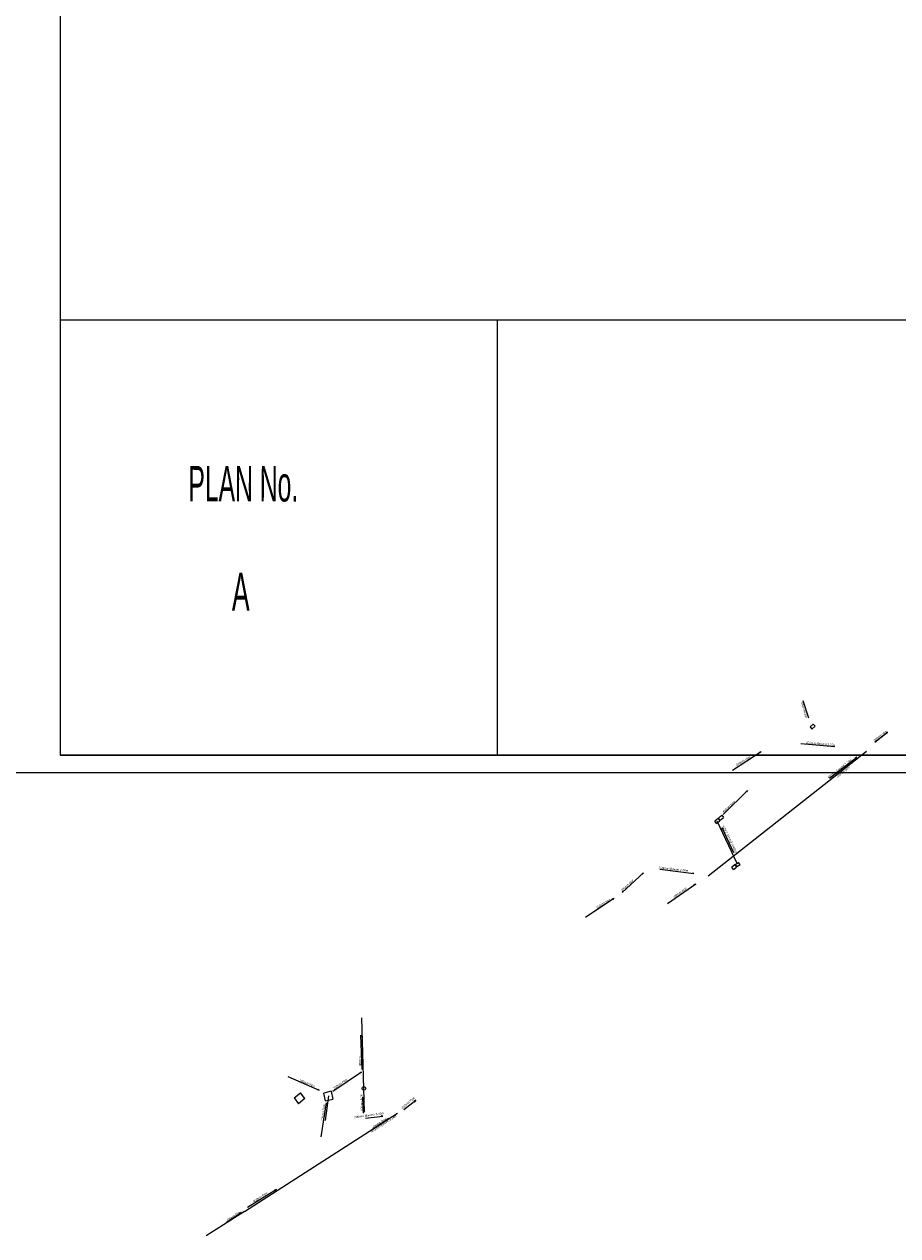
# Model space of a CAD drawing. Header units: millimetres. Extents: x -79464 to -76785, y -3788209 to -3782955.
# Tile 13 of 88: x -79187 to -79021, y -3785281 to -3785051. Entities that reach past the tile are written whole.
import ezdxf
from ezdxf.enums import TextEntityAlignment as Align

# ---------------------------------------------------------------- set-up
doc = ezdxf.new("R2010")
doc.units = ezdxf.units.MM
doc.header["$LTSCALE"] = 8
doc.header["$MEASUREMENT"] = 0
for name, color, linetype in [('GRID', 7, 'Continuous'), ('SEWER MANHOLE', 7, 'Continuous'), ('STORMWATER MANHOLE', 7, 'Continuous'), ('VPM TEMPLATE', 7, 'Continuous')]:
    doc.layers.add(name, color=color, linetype=linetype)
doc.styles.add('Arial Narrow', font='arial.ttf', dxfattribs={"height": 1})
doc.styles.add('Style-Arial', font='arial.ttf')

msp = doc.modelspace()

# ---------------------------------------------------------------- linework, layer by layer
at = {"layer": 'GRID', "color": 7, "lineweight": 9}
msp.add_line((-79463.93, -3785193.4, -0.64), (-77756.61, -3785193.4, -0.64), dxfattribs=at)
at = {"layer": 'SEWER MANHOLE', "color": 45, "lineweight": 15}
for p, q in [((-79056.77, -3785213.08, 3.88), (-79026.74, -3785189.35, 3.41)), ((-79135.37, -3785255.22, 5.05), (-79134.17, -3785254.24, 4.98)), ((-79133.32, -3785255.36, 5.05), (-79134.17, -3785254.24, 4.98)), ((-79128.37, -3785253.95, 4.98), (-79129.76, -3785254.3, 5.05)), ((-79129.4, -3785255.79, 4.98), (-79129.76, -3785254.3, 5.05)), ((-79128.37, -3785253.95, 5.05), (-79128.01, -3785255.44, 4.98)), ((-79135.37, -3785255.22, 4.98), (-79134.52, -3785256.34, 5.05)), ((-79133.32, -3785255.36, 4.98), (-79134.52, -3785256.34, 5.05)), ((-79128.86, -3785254.82, 4.66), (-79129.51, -3785259.49, 4.6)), ((-79129.4, -3785255.79, 5.05), (-79128.01, -3785255.44, 4.98)), ((-79144.82, -3785276.79, 5.1), (-79115.73, -3785258.13, 4.69)), ((-79144.82, -3785276.79, 5.1), (-79152.1, -3785281.4, 5.1))]:
    msp.add_line(p, q, dxfattribs=at)
for points in [[(-79025.12, -3785187.64), (-79022.72, -3785185.74), (-79022.99, -3785185.87), (-79022.88, -3785185.95), (-79022.72, -3785185.74)], [(-79052.18, -3785192.97), (-79046.71, -3785189.44), (-79046.95, -3785189.67), (-79047, -3785189.58), (-79046.71, -3785189.44)], [(-79039.2, -3785187.93), (-79032.71, -3785188.52), (-79033.04, -3785188.55), (-79033.02, -3785188.45), (-79032.71, -3785188.52)], [(-79033.71, -3785194.49), (-79028.56, -3785190.5), (-79028.78, -3785190.74), (-79028.84, -3785190.66), (-79028.56, -3785190.5)], [(-79073.13, -3785216.2), (-79069.08, -3785212.5), (-79069.28, -3785212.76), (-79069.35, -3785212.67), (-79069.08, -3785212.5)], [(-79065.95, -3785211.8), (-79059.49, -3785212.61), (-79059.82, -3785212.63), (-79059.8, -3785212.53), (-79059.49, -3785212.61)], [(-79064.49, -3785218.3), (-79059.14, -3785214.58), (-79059.37, -3785214.81), (-79059.43, -3785214.72), (-79059.14, -3785214.58)], [(-79080.07, -3785220.93), (-79074.66, -3785217.31), (-79074.89, -3785217.54), (-79074.95, -3785217.45), (-79074.66, -3785217.31)], [(-79122.47, -3785249.83), (-79122.68, -3785243.32), (-79122.6, -3785243.64), (-79122.71, -3785243.64), (-79122.68, -3785243.32)], [(-79136.58, -3785251.16), (-79130.6, -3785253.73), (-79130.92, -3785253.66), (-79130.87, -3785253.56), (-79130.6, -3785253.73)], [(-79128.01, -3785253.92), (-79122.6, -3785250.3), (-79122.83, -3785250.53), (-79122.89, -3785250.44), (-79122.6, -3785250.3)], [(-79130.26, -3785262.58), (-79129.21, -3785256.16), (-79129.21, -3785256.49), (-79129.31, -3785256.46), (-79129.21, -3785256.16)], [(-79122.2, -3785258.1), (-79122.32, -3785255.07), (-79122.24, -3785255.39), (-79122.35, -3785255.39), (-79122.32, -3785255.07)], [(-79114.56, -3785257.39), (-79112.27, -3785255.66), (-79112.62, -3785255.82), (-79112.48, -3785255.94), (-79112.27, -3785255.66)], [(-79121.81, -3785259.08), (-79118.56, -3785258.66), (-79118.82, -3785258.65), (-79118.77, -3785258.73), (-79118.56, -3785258.66)], [(-79120.37, -3785261), (-79117.48, -3785259.15), (-79117.68, -3785259.23), (-79117.64, -3785259.28), (-79117.48, -3785259.15)], [(-79144.25, -3785275.99), (-79138.71, -3785272.56), (-79138.96, -3785272.78), (-79139.01, -3785272.69), (-79138.71, -3785272.56)], [(-79148.18, -3785278.81), (-79145.42, -3785277.01), (-79145.66, -3785277.1), (-79145.58, -3785277.17), (-79145.42, -3785277.01)]]:
    msp.add_lwpolyline(points, dxfattribs=at)
at = {"layer": 'STORMWATER MANHOLE', "color": 216, "lineweight": 15}
for p, q in [((-79037.44, -3785184.78, 3.63), (-79036.84, -3785184.23, 3.61)), ((-79037.44, -3785184.78, 3.61), (-79037.07, -3785185.19, 3.63)), ((-79036.48, -3785184.63, 3.61), (-79037.07, -3785185.19, 3.63)), ((-79036.48, -3785184.63, 3.63), (-79036.84, -3785184.23, 3.61)), ((-79054.87, -3785202.16, 3.61), (-79055.49, -3785202.66, 3.63)), ((-79055.19, -3785203.09, 3.61), (-79055.49, -3785202.66, 3.63)), ((-79055.19, -3785203.09, 3.63), (-79054.57, -3785202.58, 3.61)), ((-79051.19, -3785210.85), (-79055.06, -3785202.64)), ((-79054.87, -3785202.16, 3.63), (-79054.57, -3785202.58, 3.61)), ((-79054.15, -3785201.56, 3.63), (-79054.8, -3785202.09, 3.61)), ((-79054.49, -3785202.48, 3.63), (-79054.8, -3785202.09, 3.61)), ((-79054.49, -3785202.48, 3.61), (-79053.84, -3785201.95, 3.63)), ((-79054.15, -3785201.56, 3.61), (-79053.84, -3785201.95, 3.63)), ((-79051.62, -3785210.91, 3.98), (-79051.02, -3785210.52, 4.44)), ((-79050.71, -3785210.97, 3.98), (-79051.02, -3785210.52, 4.44)), ((-79051.74, -3785210.99, 4.45), (-79052.31, -3785211.41, 4.44)), ((-79051.98, -3785211.83, 4.45), (-79052.31, -3785211.41, 4.44)), ((-79051.98, -3785211.83, 4.44), (-79051.41, -3785211.41, 4.45)), ((-79051.74, -3785210.99, 4.44), (-79051.41, -3785211.41, 4.45)), ((-79051.62, -3785210.91, 4.44), (-79051.3, -3785211.36, 3.98)), ((-79050.71, -3785210.97, 4.44), (-79051.3, -3785211.36, 3.98))]:
    msp.add_line(p, q, dxfattribs=at)
for points in [[(-79037.67, -3785183.13), (-79038.76, -3785179.84), (-79038.73, -3785180.17), (-79038.58, -3785180.11), (-79038.76, -3785179.84)], [(-79053.92, -3785201.41), (-79049.31, -3785196.83), (-79049.49, -3785197.1), (-79049.56, -3785197.02), (-79049.31, -3785196.83)], [(-79051.93, -3785208.71), (-79054.13, -3785203.94), (-79053.94, -3785204.2), (-79054.04, -3785204.24), (-79054.13, -3785203.94)]]:
    msp.add_lwpolyline(points, dxfattribs=at)
at = {"layer": 'STORMWATER MANHOLE', "color": 216, "lineweight": 15, "elevation": 4.65}
msp.add_lwpolyline([(-79122.02, -3785257.93), (-79122.12, -3785253.41), (-79122.54, -3785240.02)], dxfattribs=at)
at = {"layer": 'STORMWATER MANHOLE', "color": 216, "lineweight": 15}
msp.add_circle((-79122.12, -3785253.41, 4.69), 0.35, dxfattribs=at)
at = {"layer": 'VPM TEMPLATE', "color": 7, "lineweight": 15}
for p in [(-79179.77, -3784399.11), (-78040.77, -3785190.11)]:
    msp.add_line(p, (-79179.77, -3785190.11), dxfattribs=at)
at = {"layer": 'VPM TEMPLATE', "color": 137, "lineweight": 18}
for p, q in [((-79179.77, -3785107.49), (-78040.77, -3785107.49)), ((-79179.77, -3785190.11), (-78040.77, -3785190.11))]:
    msp.add_line(p, q, dxfattribs=at)
at = {"layer": 'VPM TEMPLATE', "color": 7, "lineweight": 18}
msp.add_line((-79096.82, -3785107.49), (-79096.82, -3785190.11), dxfattribs=at)

# ---------------------------------------------------------------- texts
at = {"layer": 'SEWER MANHOLE', "color": 1, "style": 'Style-Arial'}
for s, rotation, p in [('300mm pipe', 39, (-79025.07, -3785187.66, 3.4)), ('200mm @invert 2.25m', 355, (-79038.23, -3785188.06, 3.55)), ('200mm pipe ', 31, (-79051.29, -3785192.3, 3.51)), ('400mm @invert 2.25m', 38, (-79033.85, -3785194.7, 3.52)), ('300mm pipe', 39, (-79032.14, -3785194.51, 3.52)), ('200mm @invert 2.46m', 354, (-79066.21, -3785211.81, 3.75)), ('200mm pipe ', 44, (-79073.01, -3785216.16, 4.01)), ('400mm pipe ', 36, (-79063.2, -3785217.4, 3.98)), ('200mm pipe ', 33, (-79077.78, -3785219.4, 3.9)), ('100mm Pipe', 338, (-79134.49, -3785252.11, 4.28)), ('200mm Pipe', 35, (-79127.71, -3785253.72, 4.55)), ('100mm Pipe', 83, (-79129.74, -3785259.62, 4.63)), ('400mm Pipe', 41, (-79114.73, -3785257.43, 4.69)), ('200mm @invert 3.49m', 8, (-79123.91, -3785259.21, 4.66)), ('400mm @invert 3.34m', 33, (-79120.56, -3785261.94, 4.76)), ('400mm Pipe', 32, (-79120.31, -3785261.07, 4.74)), ('400mm Pipe', 33, (-79142.93, -3785275.18, 5.01)), ('400mm Pipe', 33, (-79148.02, -3785278.79, 5.17))]:
    msp.add_text(s, height=0.4, rotation=rotation, dxfattribs=at).set_placement(p, align=Align.BOTTOM_LEFT)
at = {"layer": 'STORMWATER MANHOLE', "color": 1, "style": 'Style-Arial'}
for s, rotation, p in [('450mm pipe ', 108, (-79037.81, -3785182.95, 3.27)), ('450mm pipe ', 44, (-79053.74, -3785201.24, 3.66)), ('400mm @invert 2.62m', 116, (-79051.17, -3785208.5, 3.78)), ('400mm', 92, (-79122.53, -3785249.16, 4.64)), ('400mm Pipe', 92, (-79122.21, -3785257.68, 4.63))]:
    msp.add_text(s, height=0.4, rotation=rotation, dxfattribs=at).set_placement(p, align=Align.BOTTOM_LEFT)
at = {"layer": 'VPM TEMPLATE', "color": 7, "style": 'Arial Narrow', "width": 0.500001}
msp.add_text('PLAN No.', height=6.713, rotation=359.9, dxfattribs=at).set_placement((-79145.02, -3785138.65, 7.64), align=Align.MIDDLE)
at = {"layer": 'VPM TEMPLATE', "color": 7, "style": 'Arial Narrow', "width": 0.5}
msp.add_text('A', height=7.23, dxfattribs=at).set_placement((-79145.5, -3785159.11, 7.64), align=Align.MIDDLE)

doc.saveas('drawing.dxf')
